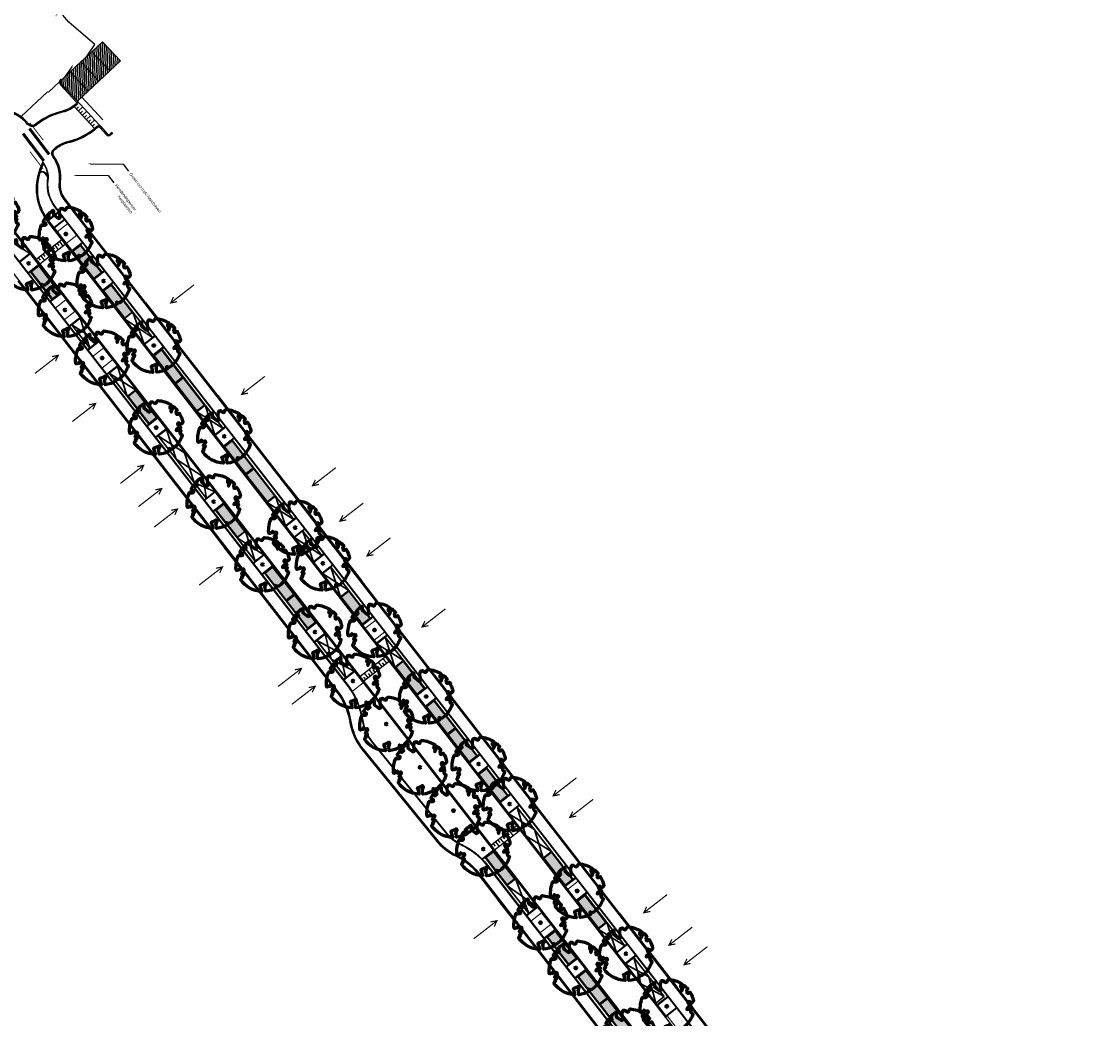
# Model space of a CAD drawing. Header units: metres. Extents: x 197051 to 198490, y 354564 to 355604.
# Tile 4 of 13: x 197489 to 197672, y 354914 to 355083. Entities that reach past the tile are written whole.
import ezdxf
from ezdxf import colors
from ezdxf.entities.mleader import LeaderData, LeaderLine
from ezdxf.math import Vec2, Vec3

# ---------------------------------------------------------------- set-up
doc = ezdxf.new("R2010")
doc.units = ezdxf.units.M
doc.linetypes.add('5050strp', pattern=[1, 0.5, -0.5])
for name, color, linetype, lineweight in [('mk-nw-5050 blok', 7, '5050strp', 35), ('N-WE-GR-BOOM-S', 86, 'Continuous', 40), ('N-WE-IE-PARKEERVAK_LANGSPARKEREN-G', 7, 'Continuous', 25), ('N-WE-VH-KANTOPSLUITING_PERRONBAND-G', 170, 'Continuous', 13), ('N-WE-VW-MARKERING_DWARS_DRIEHOEK_5050-G', 7, 'VW-HAAIETAND50-L-N', 35), ('nieuwe boomspiegels', 86, 'Continuous', 20), ('Ontwerp', 7, 'Continuous', 20), ('Parkeervak', 7, 'Continuous', 20), ('Parkeervak_arcering', 7, 'Continuous', 20), ('X-XX-AL-AANKLEDING-T25', 7, 'Continuous', 25)]:
    doc.layers.add(name, color=color, linetype=linetype, lineweight=lineweight)
for name, color, linetype in [('N-WE-VH-DREMPEL-G', 7, 'Continuous'), ('N-XX-VH-KANTOPSLUITING_GELEIDEBAND_50_200_250-G', 210, 'Continuous'), ('N-XX-VH-KANTOPSLUITING_INRITVERLOOPBAND_50_200_250-G', 10, 'Continuous'), ('N-XX-VH-KANTOPSLUITING_OPSLUITBAND_100_200-G', 170, 'Continuous'), ('N-XX-VH-KANTOPSLUITING_VOORKANTBAND-G', 7, 'Continuous')]:
    doc.layers.add(name, color=color, linetype=linetype)
doc.layers.add('uitritten', color=34, linetype='Continuous', lineweight=30, plot=False)
doc.styles.add('NLCS-ISO-M500-T25', font='NLCS-ISO.ttf', dxfattribs={"height": 1})
doc.styles.add('NLCS_ISO', font='arial.ttf')
doc.linetypes.add('VW-HAAIETAND50-L-N', pattern='A,0,-0.5,[150,NLCS.SHX,S=1,R=0,X=-0.625,Y=0],-0.5', length=1)

# ---------------------------------------------------------------- blocks, each defined once
blk = doc.blocks.new('*U467')
at = {"layer": 'N-WE-GR-BOOM-S', "lineweight": 60}
blk.add_lwpolyline([(0.43, 4.71), (0.44, 4.72), (0.45, 4.73), (0.46, 4.74), (0.47, 4.75), (0.47, 4.75), (0.48, 4.76), (0.49, 4.77), (0.49, 4.78), (0.5, 4.79), (0.51, 4.8), (0.51, 4.82), (0.52, 4.84), (0.52, 4.86), (0.51, 4.88), (0.51, 4.92), (0.48, 5.03, -0.52938), (0.53, 5.1, -0.087139), (2.22, 4.62, -0.372341), (2.28, 4.47), (2.35, 4.12), (2.18, 3.95), (1.99, 3.99), (1.77, 3.82), (1.85, 3.6), (2.09, 3.53), (2.71, 3.67), (2.86, 3.59), (2.85, 3.45), (2.71, 3.36), (2.58, 2.94), (2.74, 2.67), (3.17, 3.35, -0.504641), (3.41, 3.14, 0.331948), (3.54, 2.92, 0.282008), (3.99, 3), (3.96, 2.99, -0.512156), (4.16, 2.98, -0.16076), (5.09, -0.06), (4.98, -0.17), (4.98, -0.29), (4.86, -0.31), (4.88, -0.44), (4.7, -0.38), (4.64, -0.52), (4.86, -0.67), (4.93, -0.72), (5.05, -0.6, -0.106371), (4.34, -2.61), (3.71, -2.2), (3.59, -2.28), (3.51, -1.94), (3.29, -1.67), (3.02, -1.68), (3.03, -1.99), (2.83, -2.68), (2.86, -2.81), (3.01, -2.83), (3.93, -3.18, -0.236298), (-0.23, -5.01, 0.159625), (-0.35, -4.77, 0.350802), (-0.31, -4.53, -0.504641), (-0.6, -4.39), (-0.53, -4.17), (-0.65, -3.96), (-0.8, -3.98), (-0.82, -4.14), (-0.94, -4.21), (-1.08, -4.11), (-1.2, -3.47), (-1.29, -3.38), (-1.52, -3.39), (-1.59, -3.66), (-1.68, -3.69), (-1.77, -3.92), (-2, -3.8, 0.733583), (-1.92, -3.97, -0.861625), (-1.87, -4.13, 0.279978), (-2.04, -4.39), (-2.04, -4.4, -0.827056), (-2.21, -4.58, -0.116774), (-4.15, -2.56), (-4.11, -2.55), (-4.08, -2.54), (-4.06, -2.53), (-4.04, -2.52), (-4.02, -2.51), (-4.01, -2.5), (-4, -2.49), (-3.77, -2.18), (-3.76, -2.17), (-3.76, -2.16), (-3.75, -2.15), (-3.75, -2.14), (-3.75, -2.13), (-3.74, -2.12), (-3.74, -2.11), (-3.74, -2.1), (-3.73, -2.09), (-3.72, -2.07), (-3.71, -2.06), (-3.71, -2.04), (-3.7, -2.02), (-3.69, -2.01), (-3.68, -1.99), (-3.68, -1.97), (-3.67, -1.96), (-3.67, -1.94), (-3.67, -1.93), (-3.67, -1.92), (-3.67, -1.9), (-3.67, -1.89), (-3.67, -1.88), (-3.68, -1.88), (-3.68, -1.87), (-3.69, -1.87), (-3.7, -1.87), (-3.71, -1.87), (-3.72, -1.87), (-3.73, -1.86), (-3.74, -1.86), (-3.75, -1.86), (-3.76, -1.86), (-3.78, -1.85), (-3.79, -1.84), (-3.8, -1.83), (-3.81, -1.83), (-3.83, -1.82), (-3.84, -1.81), (-3.85, -1.8), (-3.87, -1.78), (-3.88, -1.77), (-3.89, -1.76), (-3.91, -1.75), (-4.15, -2.03), (-4.16, -2.01), (-4.17, -2), (-4.18, -1.98), (-4.19, -1.97), (-4.2, -1.95), (-4.22, -1.94), (-4.24, -1.93), (-4.27, -1.92), (-4.32, -1.93), (-4.38, -1.94), (-4.46, -1.97, -0.040997), (-4.79, -1.03), (-4.62, -1.06), (-4.46, -1.16), (-4.38, -1.08), (-4.28, -0.93), (-4.38, -0.78), (-4.32, -0.57), (-4.52, -0.55), (-4.65, -0.42), (-4.89, -0.58, -0.05814), (-4.99, 0.83), (-4.85, 0.8), (-4.3, 0.36), (-4.06, 0.45), (-3.13, 0.69), (-3.05, 1), (-3.41, 1.14), (-3.46, 1.26), (-4.12, 1.58), (-4.14, 1.77), (-4.36, 1.96), (-4.45, 2.14), (-4.3, 2.38), (-3.96, 2.43), (-3.65, 2.63), (-3.65, 2.84), (-3.84, 3.07), (-3.79, 3.16), (-3.86, 3.31, -0.13428), (-1.66, 4.83, -0.541727), (-1.6, 4.78), (-1.61, 4.64), (-1.61, 4.56), (-1.6, 4.51), (-1.58, 4.46), (-1.56, 4.43), (-1.53, 4.41), (-1.51, 4.39), (-1.49, 4.38), (-1.47, 4.36), (-1.45, 4.34), (-1.43, 4.32), (-1.41, 4.31), (-1.4, 4.3), (-1.38, 4.28), (-1.36, 4.28), (-1.35, 4.27), (-1.33, 4.27), (-1.31, 4.28), (-1.29, 4.28), (-1.27, 4.29), (-1.25, 4.31), (-1.23, 4.32), (-1.21, 4.33), (-1.19, 4.34), (-1.17, 4.34), (-1.15, 4.35), (-1.13, 4.35), (-1.11, 4.35), (-1.09, 4.36), (-1.07, 4.36), (-1.05, 4.36), (-1.03, 4.37), (-1.01, 4.38), (-1, 4.39), (-0.99, 4.41), (-0.97, 4.42), (-0.96, 4.32), (-0.94, 4.3), (-0.83, 4.12), (-0.61, 4), (-0.93, 4.51), (-0.92, 4.52), (-0.92, 4.54), (-0.92, 4.55), (-0.92, 4.57), (-0.92, 4.58), (-0.93, 4.6), (-0.94, 4.61), (-0.95, 4.63), (-0.97, 4.65), (-0.99, 4.67), (-1.02, 4.69), (-1.05, 4.72), (-1.08, 4.75), (-1.12, 4.79), (-1.2, 4.9, -0.543104), (-1.17, 4.98, -0.046766), (-0.23, 5.12, -0.385168), (-0.18, 5.07), (-0.15, 4.88), (-0.14, 4.82), (-0.12, 4.78), (-0.1, 4.75), (-0.09, 4.74), (-0.07, 4.73), (-0.05, 4.73), (-0.03, 4.73), (-0.01, 4.72), (0.01, 4.72), (0.03, 4.72), (0.04, 4.71), (0.06, 4.7), (0.08, 4.7), (0.09, 4.69), (0.11, 4.68), (0.12, 4.67), (0.14, 4.67), (0.15, 4.66), (0.17, 4.65), (0.18, 4.65), (0.19, 4.64), (0.2, 4.63), (0.21, 4.62), (0.22, 4.61), (0.23, 4.6), (0.23, 4.59), (0.24, 4.58), (0.24, 4.58), (0.25, 4.57), (0.25, 4.56), (0.26, 4.56), (0.27, 4.56), (0.28, 4.56), (0.29, 4.56), (0.3, 4.57), (0.31, 4.57), (0.32, 4.58), (0.34, 4.59), (0.35, 4.6), (0.36, 4.62), (0.37, 4.63), (0.38, 4.64), (0.39, 4.66), (0.4, 4.67), (0.41, 4.69), (0.42, 4.7)], format="xyb", close=True, dxfattribs=at)
blk.add_circle((0, 0), 0.15, dxfattribs=at)
at = {"color": 7, "style": 'NLCS-ISO-M500-T25'}
for tag, p in [('NR', (-2.46, -0.4)), ('NAAM', (-2.46, -1.6))]:
    blk.add_attdef(tag, p, '', height=1, dxfattribs=at)
at = {"color": 7, "style": 'NLCS-ISO-M500-T25', "flags": 1}
for tag, p in [('WETNAAM', (-2.46, -2.8)), ('STAMDIA', (-2.46, -4)), ('STAMOMTR', (-2.46, -5.2)), ('OPMERKING', (-2.46, -6.4)), ('HANDH_KAPPEN', (-2.46, -7.6))]:
    blk.add_attdef(tag, p, '', height=1, dxfattribs=at)
blk = doc.blocks.new('*U480')
at = {"layer": 'Parkeervak_arcering'}
h = blk.add_hatch(color=253, dxfattribs=at)
h.dxf.hatch_style = 1
h.paths.add_polyline_path([(0, 6), (0, 0), (1.8, 0), (1.8, 6)])
h.paths.add_polyline_path([(1.67, 5.87), (1.67, 0.13), (0.13, 0.13), (0.13, 5.87)], flags=16)
at = {"layer": 'Parkeervak_arcering', "true_color": 0xb97150}
h = blk.add_hatch(color=13, dxfattribs=at)
h.dxf.hatch_style = 1
h.paths.add_polyline_path([(1.67, 5.87), (1.67, 0.13), (0.13, 0.13), (0.13, 5.87)])
at = {"layer": 'N-WE-IE-PARKEERVAK_LANGSPARKEREN-G'}
blk.add_lwpolyline([(1.8, 0), (0, 0), (0, 6), (1.8, 6)], close=True, dxfattribs=at)
at = {"layer": 'N-WE-IE-PARKEERVAK_LANGSPARKEREN-G', "lineweight": 9}
blk.add_lwpolyline([(1.67, 0.13), (0.13, 0.13), (0.13, 5.87), (1.67, 5.87)], close=True, dxfattribs=at)
blk = doc.blocks.new('*U481')
at = {"layer": 'N-WE-IE-PARKEERVAK_LANGSPARKEREN-G'}
h = blk.add_hatch(dxfattribs=at)
h.set_pattern_fill('ANSI31', color=252, scale=0.1)
h.set_pattern_definition([(45, (-32.28435, -5.658), (-0.2245064, 0.2245064), [])])
h.paths.add_polyline_path([(2.5, 0), (0, 0), (0, 4.45), (2.5, 4.45)])
blk.add_lwpolyline([(2.5, 0), (0, 0), (0, 4.45), (2.5, 4.45)], close=True, dxfattribs=at)
blk = doc.blocks.new('Plantvak')
at = {"layer": 'nieuwe boomspiegels'}
blk.add_lwpolyline([(0, -2.3), (0, 0), (2.5, 0), (2.5, -2.3)], close=True, dxfattribs=at)
blk = doc.blocks.new('Drempel')
at = {"layer": 'N-WE-VH-DREMPEL-G', "flags": 128}
for points in [[(0, 0), (0, -5.5)], [(-1, 0), (-1, -5.5)], [(-1, -0.5), (0, -0.5)], [(-1, -1), (-0.5, -1)], [(-1, -1.5), (0, -1.5)], [(-1, -2), (-0.5, -2)], [(-1, -2.5), (0, -2.5)], [(-1, -3), (-0.5, -3)], [(-1, -3.5), (0, -3.5)], [(-1, -4), (-0.5, -4)], [(-1, -4.5), (0, -4.5)], [(-1, -5), (-0.5, -5)]]:
    blk.add_lwpolyline(points, dxfattribs=at)
blk = doc.blocks.new('Inrit_icoon')
at = {"layer": 'uitritten', "const_width": 0.2}
for points in [[(0, 0), (0, 5)], [(0.5, 1), (0, 0), (-0.5, 1)]]:
    blk.add_lwpolyline(points, dxfattribs=at)

msp = doc.modelspace()

# ---------------------------------------------------------------- linework, layer by layer
at = {"flags": 128}
msp.add_lwpolyline([(197496.256, 355073.234, 0.4142554), (197496.232, 355072.528), (197498.83, 355069.748, -0.4133018), (197498.804, 355069.039)], format="xyb", dxfattribs=at)
for points in [[(197496.256, 355073.234), (197496.12, 355073.381)], [(197502.569, 355065.711), (197502.903, 355065.328)]]:
    msp.add_lwpolyline(points, dxfattribs=at)
at = {"layer": 'mk-nw-5050 blok', "const_width": 0.5, "flags": 128}
for points in [[(197489.721, 355064.153), (197493.242, 355059.521)], [(197490.807, 355065.008), (197494.143, 355060.626)]]:
    msp.add_lwpolyline(points, dxfattribs=at)
at = {"layer": 'N-WE-VH-DREMPEL-G', "flags": 128}
for points in [[(197499.664, 355070.32), (197503.243, 355066.456)], [(197498.438, 355068.7), (197501.828, 355065.041)], [(197498.762, 355068.351), (197499.129, 355068.691)], [(197498.83, 355069.748), (197502.569, 355065.711)], [(197499.102, 355067.984), (197499.835, 355068.664)], [(197499.441, 355067.618), (197499.808, 355067.957)], [(197499.781, 355067.251), (197500.515, 355067.93)], [(197500.121, 355066.884), (197500.488, 355067.224)], [(197500.461, 355066.517), (197501.194, 355067.197)], [(197500.8, 355066.15), (197501.167, 355066.49)], [(197501.14, 355065.784), (197501.874, 355066.463)], [(197501.48, 355065.417), (197501.847, 355065.757)]]:
    msp.add_lwpolyline(points, dxfattribs=at)
at = {"layer": 'N-WE-VH-KANTOPSLUITING_PERRONBAND-G', "flags": 128}
msp.add_lwpolyline([(197598.882, 354914.633), (197605.616, 354905.958)], dxfattribs=at)
at = {"layer": 'N-WE-VW-MARKERING_DWARS_DRIEHOEK_5050-G', "const_width": 0.15, "flags": 128}
msp.add_lwpolyline([(197493.145, 355063.033, 0.0042086), (197490.883, 355065.947, -0.0766027)], format="xyb", dxfattribs=at)
msp.add_lwpolyline([(197490.89, 355061.108), (197493.124, 355058.163)], dxfattribs=at)
at = {"layer": 'N-XX-VH-KANTOPSLUITING_GELEIDEBAND_50_200_250-G', "flags": 128}
for points in [[(197496.12, 355073.381, 0.4142554), (197496.086, 355072.391), (197498.684, 355069.611, -0.4119139), (197498.668, 355069.186)], [(197502.335, 355065.219, -0.4142136), (197502.758, 355065.19), (197503.841, 355063.951, 0.4250442), (197504.561, 355063.915), (197504.924, 355064.257)], [(197492.775, 355058.091, 0.243241), (197493.563, 355050.046)], [(197484.073, 355052.596), (197620.465, 354876.879, -0.3103178), (197620.98, 354868.062, -0.3103178)]]:
    msp.add_lwpolyline(points, format="xyb", dxfattribs=at)
for points in [[(197510.489, 355035.527), (197500.602, 355048.264)], [(197495.376, 355047.658), (197598.724, 354914.511)], [(197488.83, 355039.13), (197495.84, 355030.099)], [(197522.709, 355019.783), (197513.818, 355031.237)], [(197505.253, 355017.972), (197510.465, 355011.257)], [(197534.666, 355004.378), (197525.775, 355015.833)], [(197518.677, 355000.678), (197523.889, 354993.963)], [(197526.954, 354990.014), (197537.378, 354976.585)], [(197553.236, 354980.454), (197547.073, 354988.394)], [(197590.766, 354932.103), (197581.431, 354944.13)], [(197566.857, 354938.607), (197570.209, 354934.289)], [(197573.275, 354930.339), (197611.484, 354881.111)], [(197611.937, 354904.827), (197600.506, 354919.554)]]:
    msp.add_lwpolyline(points, dxfattribs=at)
at = {"layer": 'N-XX-VH-KANTOPSLUITING_INRITVERLOOPBAND_50_200_250-G'}
for p, q in [((197492.682, 355058.128), (197493.066, 355059.088)), ((197492.775, 355058.091), (197493.159, 355059.051))]:
    msp.add_line(p, q, dxfattribs=at)
at = {"layer": 'N-XX-VH-KANTOPSLUITING_INRITVERLOOPBAND_50_200_250-G', "flags": 128}
for points in [[(197498.735, 355069.112, -0.1238707), (197496.421, 355067.852), (197496.01, 355067.745, 0.1013338), (197492.188, 355065.879), (197491.834, 355065.607, -0.4109517), (197490.578, 355065.763, 0.1963429), (197486.565, 355068.037, -0.1982456), (197483.981, 355069.514), (197481.138, 355073.177)], [(197498.669, 355069.187, -0.123965), (197496.396, 355067.948), (197495.985, 355067.842, 0.1013338), (197492.127, 355065.959), (197491.773, 355065.686, -0.4109517), (197490.656, 355065.824, 0.1963429), (197486.577, 355068.136, -0.1982456), (197484.06, 355069.575), (197481.217, 355073.238)], [(197500.523, 355048.203), (197496.767, 355053.042, -0.1991761), (197495.979, 355055.925, 0.1906809), (197494.866, 355060.274, -0.4052422), (197495.044, 355061.515), (197495.361, 355061.759, -0.1013296), (197497.308, 355062.71), (197497.719, 355062.816, 0.1120827), (197501.892, 355064.965), (197502.266, 355065.292)], [(197500.602, 355048.264), (197496.846, 355053.103, -0.1991761), (197496.078, 355055.912, 0.1906809), (197494.947, 355060.333, -0.4052422), (197495.105, 355061.435), (197495.422, 355061.68, -0.1013253), (197497.333, 355062.613), (197497.744, 355062.719, 0.1121323), (197501.958, 355064.89), (197502.335, 355065.219)], [(197493.479, 355049.991, 0.02131), (197493.918, 355049.373), (197495.297, 355047.597)], [(197493.563, 355050.046, 0.02131), (197493.997, 355049.434), (197495.376, 355047.658)], [(197537.378, 354976.585), (197543.06, 354969.264, -0.0006618), (197543.076, 354969.244, -0.1126705), (197544.906, 354965.286), (197545.185, 354963.967, 0.1191037), (197547.251, 354959.644), (197559.604, 354944.46, 0.1115305), (197563.139, 354941.684, -0.1173343), (197566.675, 354938.841), (197566.857, 354938.607)], [(197537.457, 354976.646), (197543.139, 354969.326, -0.0006618), (197543.155, 354969.305, -0.1126705), (197545.003, 354965.307), (197545.283, 354963.988, 0.1191037), (197547.329, 354959.707), (197559.682, 354944.523, 0.1115305), (197563.182, 354941.774, -0.1173343), (197566.754, 354938.903), (197566.936, 354938.669)]]:
    msp.add_lwpolyline(points, format="xyb", dxfattribs=at)
for points in [[(197510.41, 355035.465), (197513.739, 355031.176)], [(197510.489, 355035.527), (197513.818, 355031.237)], [(197495.84, 355030.099), (197505.253, 355017.972)], [(197495.919, 355030.16), (197505.332, 355018.033)], [(197522.63, 355019.721), (197525.696, 355015.772)], [(197522.709, 355019.783), (197525.775, 355015.833)], [(197510.465, 355011.257), (197518.677, 355000.678)], [(197510.544, 355011.318), (197518.756, 355000.739)], [(197534.587, 355004.317), (197546.994, 354988.333)], [(197534.666, 355004.378), (197547.073, 354988.394)], [(197526.954, 354990.014), (197523.889, 354993.963)], [(197527.033, 354990.075), (197523.968, 354994.024)], [(197581.352, 354944.068), (197553.157, 354980.393)], [(197581.431, 354944.13), (197553.236, 354980.454)], [(197573.275, 354930.339), (197570.209, 354934.289)], [(197573.354, 354930.4), (197570.288, 354934.35)], [(197590.687, 354932.042), (197600.427, 354919.493)], [(197590.766, 354932.103), (197600.506, 354919.554)]]:
    msp.add_lwpolyline(points, dxfattribs=at)
at = {"layer": 'N-XX-VH-KANTOPSLUITING_OPSLUITBAND_100_200-G', "flags": 128}
for points in [[(197630.308, 354873.822), (197630.544, 354874.005, 0.4142309), (197630.916, 354876.952), (197495.187, 355051.816, -0.1991761), (197493.995, 355056.177, 0.1962884), (197493.194, 355059.172), (197493.061, 355059.347)], [(197492.602, 355057.618, -0.4199815), (197493.454, 355057.521), (197493.784, 355057.098, -0.0622057), (197493.924, 355056.863)], [(197483.46, 355053.386), (197483.224, 355053.202, 0.4141997), (197482.853, 355050.256), (197544.719, 354970.552, -0.1133408), (197546.96, 354965.722), (197547.239, 354964.403, 0.1191037), (197548.88, 354960.97), (197561.234, 354945.785, 0.1115305), (197564.041, 354943.581, -0.1173343), (197568.334, 354940.129), (197617.053, 354877.361, -0.1395917), (197619.078, 354872.331, 0.1395794), (197620.734, 354868.216), (197621.054, 354867.803)]]:
    msp.add_lwpolyline(points, format="xyb", dxfattribs=at)
for points in [[(197493.935, 355049.515), (197495.752, 355050.925)], [(197494.977, 355048.171), (197496.794, 355049.582)], [(197499.797, 355045.712), (197497.981, 355044.299)], [(197490.951, 355043.737), (197489.133, 355042.327)], [(197492.36, 355041.919), (197490.545, 355040.507)], [(197503.601, 355040.812), (197501.783, 355039.403)], [(197505.01, 355038.995), (197503.195, 355037.582)], [(197496.163, 355037.022), (197494.345, 355035.613)], [(197499.332, 355032.937), (197497.516, 355031.525)], [(197512.143, 355029.808), (197510.325, 355028.398)], [(197502.522, 355028.829), (197500.705, 355027.42)], [(197513.552, 355027.99), (197511.737, 355026.578)], [(197505.68, 355024.758), (197503.865, 355023.346)], [(197512.549, 355015.911), (197510.731, 355014.502)], [(197513.958, 355014.094), (197512.143, 355012.681)], [(197522.294, 355003.357), (197520.476, 355001.947)], [(197523.703, 355001.539), (197521.888, 355000.127)], [(197536.056, 354999), (197534.238, 354997.59)], [(197537.465, 354997.182), (197535.65, 354995.769)], [(197530.571, 354992.693), (197528.753, 354991.284)], [(197540.798, 354992.89), (197538.98, 354991.481)], [(197531.98, 354990.876), (197530.165, 354989.463)], [(197542.207, 354991.072), (197540.392, 354989.66)], [(197549.076, 354982.226), (197547.258, 354980.817)], [(197539.462, 354981.239), (197537.644, 354979.83)], [(197540.871, 354979.421), (197539.056, 354978.009)], [(197551.436, 354979.183), (197549.621, 354977.77)], [(197545.896, 354972.949), (197544.078, 354971.54)], [(197558.304, 354970.336), (197556.487, 354968.926)], [(197559.714, 354968.518), (197557.898, 354967.105)], [(197567.193, 354958.884), (197565.375, 354957.475)], [(197568.602, 354957.067), (197566.787, 354955.654)], [(197572.405, 354952.17), (197570.587, 354950.76)], [(197573.814, 354950.352), (197571.999, 354948.94)], [(197569.414, 354942.655), (197567.598, 354941.242)], [(197583.431, 354937.964), (197581.614, 354936.555)], [(197585.287, 354935.572), (197583.472, 354934.159)], [(197576.891, 354933.018), (197575.074, 354931.609)], [(197579.856, 354929.196), (197578.041, 354927.784)], [(197592.156, 354926.723), (197590.338, 354925.314)], [(197583.659, 354924.297), (197581.842, 354922.888)], [(197593.565, 354924.905), (197591.75, 354923.493)], [(197585.068, 354922.48), (197583.253, 354921.067)], [(197599.066, 354917.816), (197597.249, 354916.406)], [(197600.476, 354915.998), (197598.66, 354914.586)]]:
    msp.add_lwpolyline(points, dxfattribs=at)
at = {"layer": 'N-XX-VH-KANTOPSLUITING_OPSLUITBAND_100_200-G', "elevation": 27.256, "flags": 128}
for points in [[(197524.104, 355014.408), (197522.287, 355012.999)], [(197525.513, 355012.59), (197523.698, 355011.178)]]:
    msp.add_lwpolyline(points, dxfattribs=at)
at = {"layer": 'N-XX-VH-KANTOPSLUITING_VOORKANTBAND-G', "flags": 128}
for points in [[(197498.811, 355069.046, -0.1243611), (197496.446, 355067.755), (197496.035, 355067.649, 0.1013338), (197492.249, 355065.8), (197491.895, 355065.527, -0.4109517), (197490.499, 355065.701, 0.1963429), (197486.552, 355067.938, -0.1982456), (197483.902, 355069.453), (197421.127, 355150.328, -0.1338105), (197419.512, 355154.212, 0.1339038), (197417.087, 355160.042), (197410.388, 355168.598, 0.1325655), (197405.398, 355172.366, -0.1326588), (197402.069, 355174.881), (197362.132, 355226.334, -0.3212355), (197362.087, 355227.498, -0.0677596), (197363.508, 355229.123), (197370.794, 355234.78)], [(197671.962, 354839.489), (197664.049, 354844.489), (197659.766, 354847.621, -0.0699339), (197644.793, 354862.172), (197496.688, 355052.981, -0.1991761), (197495.879, 355055.938, 0.1906809), (197494.785, 355060.216, -0.4052422), (197494.983, 355061.594), (197495.3, 355061.839, -0.1013338), (197497.283, 355062.807), (197497.694, 355062.913, 0.1120864), (197501.828, 355065.041), (197502.192, 355065.37)], [(197502.192, 355065.37), (197502.192, 355065.37, -0.4191645), (197502.903, 355065.328), (197503.992, 355064.082, 0.4250442), (197504.424, 355064.061), (197504.787, 355064.403)], [(197493.061, 355059.347), (197492.59, 355058.165, 0.2659295), (197493.839, 355049.312), (197630.149, 354873.699)], [(197630.246, 354873.9), (197630.483, 354874.084, 0.4142309), (197630.837, 354876.89), (197495.108, 355051.755, -0.1991761), (197493.895, 355056.19, 0.1962884), (197493.114, 355059.111), (197493.018, 355059.238)], [(197492.5, 355057.292, -0.6116695), (197493.375, 355057.46), (197493.705, 355057.036, -0.1738466), (197493.916, 355056.395)], [(197476.63, 355055.173), (197481.352, 355049.091), (197543.218, 354969.387, -0.1133408), (197545.101, 354965.328), (197545.381, 354964.009, 0.1191037), (197547.406, 354959.771), (197559.76, 354944.586, 0.1115305), (197563.225, 354941.865, -0.1173343), (197566.833, 354938.964), (197615.552, 354876.196, -0.1395917), (197617.188, 354872.131, 0.1395794), (197619.233, 354867.051), (197619.817, 354866.299)], [(197483.619, 355053.509), (197620.623, 354877.001, -0.3166086), (197621.054, 354867.803, -0.3129509)], [(197483.522, 355053.307), (197483.285, 355053.123, 0.4141997), (197482.932, 355050.317), (197544.798, 354970.613, -0.1133408), (197547.058, 354965.742), (197547.337, 354964.423, 0.1191037), (197548.958, 354961.033), (197561.311, 354945.848, 0.1115305), (197564.084, 354943.671, -0.1173343), (197568.413, 354940.19), (197617.132, 354877.422, -0.1395917), (197619.177, 354872.341, 0.1395794), (197620.813, 354868.277), (197621.111, 354867.893)]]:
    msp.add_lwpolyline(points, format="xyb", dxfattribs=at)
for points in [[(197493.996, 355049.435), (197495.813, 355050.846)], [(197494.916, 355048.25), (197496.733, 355049.661)], [(197499.858, 355045.633), (197498.043, 355044.22)], [(197490.89, 355043.816), (197489.072, 355042.406)], [(197492.421, 355041.84), (197490.606, 355040.428)], [(197503.54, 355040.891), (197501.722, 355039.482)], [(197505.072, 355038.916), (197503.256, 355037.503)], [(197496.101, 355037.101), (197494.284, 355035.692)], [(197499.393, 355032.858), (197497.578, 355031.446)], [(197512.081, 355029.887), (197510.264, 355028.477)], [(197502.461, 355028.909), (197500.643, 355027.499)], [(197513.613, 355027.911), (197511.798, 355026.499)], [(197505.741, 355024.679), (197503.926, 355023.267)], [(197512.488, 355015.99), (197510.67, 355014.581)], [(197514.02, 355014.015), (197512.204, 355012.602)], [(197522.232, 355003.436), (197520.415, 355002.027)], [(197523.764, 355001.46), (197521.949, 355000.048)], [(197535.995, 354999.079), (197534.177, 354997.669)], [(197537.526, 354997.103), (197535.711, 354995.691)], [(197530.509, 354992.772), (197528.692, 354991.363)], [(197540.737, 354992.969), (197538.919, 354991.56)], [(197532.041, 354990.797), (197530.226, 354989.384)], [(197542.269, 354990.994), (197540.453, 354989.581)], [(197549.014, 354982.305), (197547.197, 354980.896)], [(197539.4, 354981.318), (197537.583, 354979.909)], [(197540.932, 354979.342), (197539.117, 354977.93)], [(197551.498, 354979.104), (197549.682, 354977.691)], [(197545.835, 354973.028), (197544.017, 354971.619)], [(197558.243, 354970.415), (197556.426, 354969.005)], [(197559.775, 354968.439), (197557.96, 354967.027)], [(197567.132, 354958.963), (197565.314, 354957.554)], [(197568.664, 354956.988), (197566.848, 354955.575)], [(197572.344, 354952.249), (197570.526, 354950.839)], [(197573.876, 354950.273), (197572.06, 354948.861)], [(197569.475, 354942.576), (197567.66, 354941.163)], [(197583.37, 354938.043), (197581.553, 354936.634)], [(197585.348, 354935.493), (197583.533, 354934.08)], [(197576.83, 354933.097), (197575.012, 354931.688)], [(197579.917, 354929.117), (197578.102, 354927.705)], [(197592.094, 354926.802), (197590.277, 354925.393)], [(197583.598, 354924.376), (197581.78, 354922.967)], [(197593.626, 354924.826), (197591.811, 354923.414)], [(197585.13, 354922.401), (197583.315, 354920.988)], [(197599.005, 354917.895), (197597.188, 354916.485)], [(197600.537, 354915.919), (197598.722, 354914.507)]]:
    msp.add_lwpolyline(points, dxfattribs=at)
at = {"layer": 'N-XX-VH-KANTOPSLUITING_VOORKANTBAND-G', "elevation": 27.256, "flags": 128}
for points in [[(197524.043, 355014.487), (197522.225, 355013.078)], [(197525.575, 355012.511), (197523.76, 355011.099)]]:
    msp.add_lwpolyline(points, dxfattribs=at)
at = {"layer": 'Ontwerp', "flags": 128}
msp.add_lwpolyline([(197495.898, 355072.9), (197494.017, 355071.143), (197493.88, 355071.246), (197489.384, 355067.037)], dxfattribs=at)
at = {"layer": 'Ontwerp', "color": 2}
msp.add_lwpolyline([(197498.913, 355069.659), (197498.913, 355069.659)], dxfattribs=at)
at = {"layer": 'Ontwerp'}
for points in [[(197544.409, 354971.923), (197545.834, 354973.029)], [(197598.566, 354914.388), (197600.541, 354915.921)]]:
    msp.add_lwpolyline(points, dxfattribs=at)
at = {"layer": 'uitritten'}
for points in [[(197486.401, 355046.663), (197490.889, 355043.817)], [(197497.973, 355031.755), (197502.46, 355028.909)], [(197499.395, 355032.858), (197501.038, 355027.805)], [(197505.742, 355024.681), (197507.386, 355019.627)], [(197504.32, 355023.577), (197508.808, 355020.731)], [(197514.02, 355014.016), (197515.664, 355008.963)], [(197512.598, 355012.913), (197517.086, 355010.066)], [(197515.664, 355008.963), (197520.203, 355006.05)], [(197520.81, 355002.333), (197520.203, 355006.05)], [(197518.71, 355005.038), (197522.232, 355003.437)], [(197526.022, 354995.618), (197530.509, 354992.773)], [(197527.443, 354996.722), (197529.087, 354991.669)], [(197540.932, 354979.344), (197541.955, 354975.091)], [(197539.51, 354978.24), (197543.386, 354976.183)], [(197541.345, 354975.875), (197541.364, 354975.863)], [(197541.955, 354975.091), (197545.833, 354973.029)], [(197543.386, 354976.183), (197544.412, 354971.925)], [(197542.562, 354974.309), (197542.567, 354974.292)], [(197571.728, 354936.734), (197576.829, 354933.098)], [(197573.15, 354937.837), (197575.407, 354931.994)]]:
    msp.add_lwpolyline(points, dxfattribs=at)
at = {"layer": 'uitritten', "flags": 128}
for points in [[(197510.264, 355028.478), (197508.356, 355033.871)], [(197511.686, 355029.581), (197508.356, 355033.871)], [(197499.395, 355032.858), (197497.973, 355031.755)], [(197497.973, 355031.755), (197501.038, 355027.805)], [(197506.934, 355032.767), (197511.686, 355029.581)], [(197502.46, 355028.909), (197501.038, 355027.805)], [(197505.742, 355024.681), (197504.32, 355023.577)], [(197504.32, 355023.577), (197507.386, 355019.627)], [(197514.02, 355014.016), (197512.598, 355012.913)], [(197512.598, 355012.913), (197520.81, 355002.333)], [(197518.71, 355005.038), (197517.086, 355010.066)], [(197531.111, 355001.619), (197532.533, 355002.723)], [(197534.177, 354997.669), (197532.533, 355002.723)], [(197535.599, 354998.773), (197532.533, 355002.723)], [(197531.111, 355001.619), (197535.599, 354998.773)], [(197534.177, 354997.669), (197535.599, 354998.773)], [(197526.022, 354995.618), (197529.087, 354991.669)], [(197535.713, 354995.697), (197540.344, 354992.666)], [(197538.922, 354991.562), (197537.132, 354996.798)], [(197540.344, 354992.666), (197537.132, 354996.798)], [(197530.509, 354992.773), (197529.087, 354991.669)], [(197538.922, 354991.562), (197540.344, 354992.666)], [(197540.452, 354989.585), (197541.874, 354990.689)], [(197540.452, 354989.585), (197544.94, 354986.739)], [(197543.518, 354985.635), (197541.874, 354990.689)], [(197544.94, 354986.739), (197541.874, 354990.689)], [(197543.518, 354985.635), (197544.94, 354986.739)], [(197540.932, 354979.344), (197539.51, 354978.24)], [(197549.681, 354977.695), (197551.103, 354978.799)], [(197552.747, 354973.745), (197551.103, 354978.799)], [(197554.169, 354974.849), (197551.103, 354978.799)], [(197539.51, 354978.24), (197544.412, 354971.925)], [(197549.681, 354977.695), (197554.169, 354974.849)], [(197552.747, 354973.745), (197554.169, 354974.849)], [(197545.833, 354973.029), (197544.411, 354971.925)], [(197574.95, 354945.137), (197573.48, 354949.967)], [(197579.297, 354942.473), (197573.48, 354949.967)], [(197572.058, 354948.864), (197576.404, 354946.2)], [(197577.875, 354941.37), (197576.404, 354946.2)], [(197574.95, 354945.137), (197579.297, 354942.473)], [(197577.874, 354941.373), (197579.295, 354942.477)], [(197573.15, 354937.837), (197571.728, 354936.734)], [(197571.728, 354936.734), (197575.407, 354931.994)], [(197576.829, 354933.098), (197575.407, 354931.994)], [(197587.211, 354929.343), (197588.633, 354930.447)], [(197587.211, 354929.343), (197591.698, 354926.497)], [(197590.277, 354925.394), (197588.633, 354930.447)], [(197591.698, 354926.497), (197588.633, 354930.447)], [(197590.277, 354925.394), (197591.698, 354926.497)], [(197591.815, 354923.423), (197593.236, 354924.526)], [(197594.411, 354920.067), (197593.237, 354924.526)], [(197598.373, 354917.899), (197593.237, 354924.526)], [(197591.815, 354923.423), (197595.771, 354921.251)], [(197596.951, 354916.795), (197595.771, 354921.251)], [(197594.411, 354920.067), (197598.373, 354917.899)], [(197596.951, 354916.795), (197598.373, 354917.899)]]:
    msp.add_lwpolyline(points, dxfattribs=at)
at = {"layer": 'uitritten', "elevation": 27.256, "flags": 128}
for points in [[(197519.154, 355017.023), (197520.576, 355018.127)], [(197519.154, 355017.023), (197523.642, 355014.177)], [(197522.22, 355013.074), (197520.576, 355018.127)], [(197523.642, 355014.177), (197520.576, 355018.127)], [(197522.225, 355013.078), (197523.647, 355014.181)]]:
    msp.add_lwpolyline(points, dxfattribs=at)

# ---------------------------------------------------------------- block references
for name, p, rotation in [('Plantvak', (197497.329, 355048.893), 307.8184572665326), ('Plantvak', (197490.889, 355043.817), 307.8184572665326), ('Plantvak', (197503.539, 355040.892), 307.8184572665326), ('Inrit_icoon', (197514.739, 355035.45), 307.8058348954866), ('Plantvak', (197496.983, 355035.966), 307.8184572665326), ('Plantvak', (197512.08, 355029.888), 307.8184572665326), ('Plantvak', (197503.336, 355027.78), 307.8184572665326), ('Inrit_icoon', (197526.765, 355019.951), 307.8058348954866), ('Plantvak', (197512.487, 355015.991), 307.8184572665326), ('Plantvak', (197524.037, 355014.484), 307.8184572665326), ('Inrit_icoon', (197538.774, 355004.472), 307.8058348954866), ('Plantvak', (197522.232, 355003.437), 307.8184572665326), ('Inrit_icoon', (197543.429, 354998.471), 307.8058348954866), ('Plantvak', (197535.994, 354999.08), 307.8184572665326), ('Inrit_icoon', (197548.01, 354992.568), 307.8058348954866), ('Plantvak', (197530.509, 354992.773), 307.8184572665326), ('Plantvak', (197540.736, 354992.97), 307.8184572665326), ('Inrit_icoon', (197557.339, 354980.543), 307.8058348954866), ('Plantvak', (197539.399, 354981.319), 307.8184572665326), ('Plantvak', (197549.488, 354981.694), 307.8184572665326), ('Plantvak', (197545.833, 354973.029), 307.8184572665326), ('Plantvak', (197558.243, 354970.416), 307.8184572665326), ('Plantvak', (197567.131, 354958.964), 307.8184572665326), ('Inrit_icoon', (197579.552, 354951.912), 307.8058348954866), ('Plantvak', (197572.343, 354952.25), 307.8184572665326), ('Inrit_icoon', (197582.381, 354948.265), 307.8058348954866), ('Plantvak', (197583.816, 354937.469), 307.8184572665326), ('Inrit_icoon', (197594.913, 354932.112), 307.8058348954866), ('Plantvak', (197577.608, 354932.093), 307.8184572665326), ('Inrit_icoon', (197599.182, 354926.61), 307.8058348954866), ('Plantvak', (197592.094, 354926.803), 307.8184572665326), ('Inrit_icoon', (197601.75, 354923.3), 307.8058348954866), ('Plantvak', (197583.597, 354924.377), 307.8184572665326), ('Plantvak', (197599.007, 354917.897), 307.8184572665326)]:
    msp.add_blockref(name, p, dxfattribs=dict(rotation=rotation))
at = {"xscale": -1, "rotation": 127.8058348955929}
for p in [(197495.704, 355026.578), (197502.031, 355018.423), (197510.172, 355007.93), (197513.225, 355003.995), (197515.908, 355000.536), (197523.529, 354990.713), (197536.885, 354973.499), (197539.221, 354970.488), (197570.041, 354930.764)]:
    msp.add_blockref('Inrit_icoon', p, dxfattribs=at)
at = {"layer": 'N-WE-GR-BOOM-S', "xscale": 0.9, "yscale": 0.9, "zscale": 0.9, "rotation": 307.28604508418}
for p in [(197484.504, 355050.135), (197496.971, 355047.12), (197490.689, 355042.165), (197503.377, 355039.175), (197496.84, 355034.274), (197511.88, 355028.237, 27.256), (197503.136, 355026.132), (197512.284, 355014.337), (197523.83, 355012.831, 27.256), (197522.031, 355001.786), (197535.846, 354997.384), (197530.311, 354991.124), (197540.534, 354991.321), (197539.201, 354979.669), (197549.285, 354980.041), (197545.634, 354971.375), (197558.036, 354968.763), (197551.286, 354964.093), (197556.991, 354956.742), (197566.925, 354957.312), (197572.201, 354950.535), (197562.666, 354949.431), (197567.736, 354942.9), (197583.615, 354935.818), (197577.408, 354930.444), (197591.892, 354925.155), (197583.39, 354922.757), (197598.809, 354916.248), (197592.322, 354911.231)]:
    msp.add_blockref('*U467', p, dxfattribs=at)
at = {"layer": 'N-WE-VH-DREMPEL-G', "rotation": 307.7909312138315}
for p in [(197496.889, 355045.382), (197573.974, 354946.072)]:
    msp.add_blockref('Drempel', p, dxfattribs=at)
at = {"layer": 'N-WE-VH-DREMPEL-G', "xscale": -1, "rotation": 307.7909312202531}
msp.add_blockref('Drempel', (197551.142, 354975.486), dxfattribs=at)
at = {"layer": 'Parkeervak'}
for p, rotation in [((197499.465, 355045.325), 217.8184572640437), ((197492.422, 355041.842), 217.8184572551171), ((197504.677, 355038.611), 217.8184584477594), ((197513.218, 355027.607), 217.8184572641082), ((197516.897, 355022.867), 217.8184572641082), ((197508.808, 355020.731), 217.8162012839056), ((197525.175, 355012.202), 217.8184572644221), ((197528.854, 355007.463), 217.8184572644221), ((197523.765, 355001.462), 217.8184572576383), ((197532.041, 354990.798), 217.8199727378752), ((197535.721, 354986.058), 217.8199727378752), ((197544.94, 354986.739), 217.8204851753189), ((197554.169, 354974.849), 217.8162012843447), ((197559.381, 354968.139), 217.8162012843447), ((197563.057, 354963.397), 217.8162012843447), ((197568.269, 354956.683), 217.8162012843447), ((197569.471, 354942.577), 217.8162012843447), ((197579.295, 354942.477), 217.8162012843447), ((197584.954, 354935.187), 217.8162012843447), ((197579.918, 354929.117), 217.8162012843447), ((197585.13, 354922.402), 217.8162012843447), ((197588.809, 354917.662), 217.8162012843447)]:
    msp.add_blockref('*U480', p, dxfattribs=dict(at, rotation=rotation))
at = {"layer": 'Parkeervak_arcering', "rotation": 223.0550258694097}
for p in [(197503.198, 355079.72), (197501.371, 355078.013), (197499.544, 355076.307), (197497.718, 355074.6)]:
    msp.add_blockref('*U481', p, dxfattribs=at)

# ---------------------------------------------------------------- leaders
at = {"layer": 'X-XX-AL-AANKLEDING-T25'}
ml = msp.add_multileader_mtext('Standard', dxfattribs=at)
ml.set_content("4x Parkeren t.b.v.\\Pelektrische auto's", color=256, style='NLCS_ISO')
ml.set_leader_properties()
ml.build(insert=Vec2(0, 0))
ml.multileader.update_dxf_attribs({"dogleg_length": 1.562, "arrow_head_size": 0.5})
ctx = ml.context
ctx.base_point, ctx.char_height, ctx.arrow_head_size, ctx.landing_gap_size, ctx.plane_origin, ctx.plane_x_axis, ctx.plane_y_axis = Vec3(197492.472, 355089.245), 0.5, 0.5, 0.5, Vec3(197484.926, 355103.914), Vec3(0.6255318, -0.7801987), Vec3(0.7801987, 0.6255318)
ctx.text_align_type = 2
notes = []
notes.append((ctx, [(1, (1, 1, 0), (197497.456, 355083.029), (-0.6255318, 0.7801987), 1.562, [(3, [(197498.271, 355075.876), (197496.804, 355073.746), (197500.456, 355077.153), (197501.903, 355079.266)], 0, [])])]))
ctx.mtext.insert, ctx.mtext.text_direction, ctx.mtext.rotation, ctx.mtext.alignment, ctx.mtext.flow_direction = Vec3(197496.364, 355084.797), Vec3(0.6255318, -0.7801987), 5.3882019, 3, 5
ml = msp.add_multileader_mtext('Standard', dxfattribs=at)
ml.set_content('Groen om trafo handhaven', color=256, style='NLCS_ISO')
ml.set_leader_properties()
ml.build(insert=Vec2(0, 0))
ml.multileader.update_dxf_attribs({"dogleg_length": 1.562, "arrow_head_size": 0.5})
ctx = ml.context
ctx.base_point, ctx.char_height, ctx.arrow_head_size, ctx.landing_gap_size, ctx.plane_origin, ctx.plane_x_axis, ctx.plane_y_axis = Vec3(197507.62, 355057.761), 0.5, 0.5, 0.5, Vec3(197495.619, 355087.308), Vec3(0.6129875, -0.7900926), Vec3(0.7900926, 0.6129875)
ctx.text_align_type = 2
notes.append((ctx, [(0, (1, 1, 0), (197506.663, 355058.996), (0.6129875, -0.7900926), 1.562, [(1, [(197500.71, 355059.023)], 0, [])])]))
ctx.mtext.insert, ctx.mtext.text_direction, ctx.mtext.rotation, ctx.mtext.alignment, ctx.mtext.flow_direction = Vec3(197513.193, 355050.993), Vec3(0.6129875, -0.7900926), 5.3722253, 3, 5
ml = msp.add_multileader_mtext('Standard', dxfattribs=at)
ml.set_content('Hondendispenser\\Pherplaatsen', color=256, style='NLCS_ISO')
ml.set_leader_properties()
ml.build(insert=Vec2(0, 0))
ml.multileader.update_dxf_attribs({"dogleg_length": 1.562, "arrow_head_size": 0.5})
ctx = ml.context
ctx.base_point, ctx.char_height, ctx.arrow_head_size, ctx.landing_gap_size, ctx.plane_origin, ctx.plane_x_axis, ctx.plane_y_axis = Vec3(197505.129, 355055.828), 0.5, 0.5, 0.5, Vec3(197493.128, 355085.375), Vec3(0.6129875, -0.7900926), Vec3(0.7900926, 0.6129875)
ctx.text_align_type = 2
notes.append((ctx, [(0, (1, 1, 0), (197504.171, 355057.062), (0.6129875, -0.7900926), 1.562, [(1, [(197498.218, 355057.09)], 0, [])])]))
ctx.mtext.insert, ctx.mtext.text_direction, ctx.mtext.rotation, ctx.mtext.alignment, ctx.mtext.flow_direction = Vec3(197509.015, 355051.339), Vec3(0.6129875, -0.7900926), 5.3722253, 3, 5
for ctx, leaders in notes:
    for number, flags, end, landing, length, lines in leaders:
        leader = LeaderData()
        leader.index, (leader.has_last_leader_line, leader.has_dogleg_vector, leader.attachment_direction) = number, flags
        leader.last_leader_point, leader.dogleg_vector, leader.dogleg_length = Vec3(end), Vec3(landing), length
        for number, points, colour, breaks in lines:
            line = LeaderLine()
            line.index, line.vertices, line.color, line.breaks = number, Vec3.list(points), colors.encode_raw_color(colour), breaks
            leader.lines.append(line)
        ctx.leaders.append(leader)

doc.saveas('drawing.dxf')
